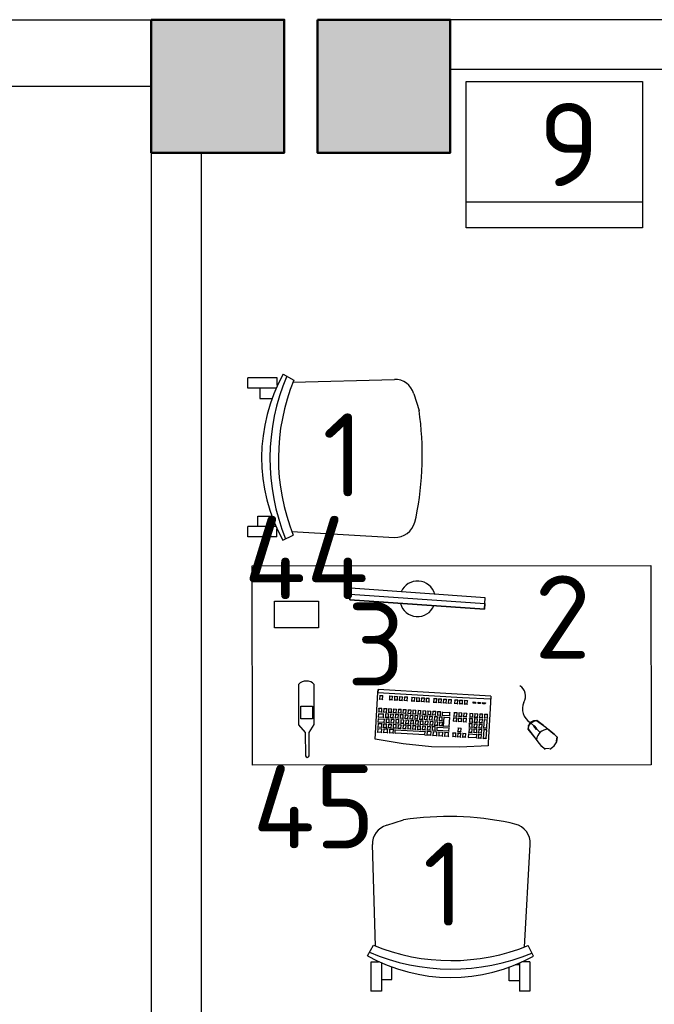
# Model space of a CAD drawing. Header units: millimetres. Extents: x 151654 to 877351, y 70322 to 154322.
# Tile 86 of 173: x 260476 to 262386, y 128978 to 131938. Entities that reach past the tile are written whole.
import ezdxf

# ---------------------------------------------------------------- set-up
doc = ezdxf.new("R2010")
doc.units = ezdxf.units.MM
doc.layers.add('kolonn', color=7, linetype='Continuous')
doc.layers.add('технологич.о', color=152, linetype='Continuous', lineweight=30)
doc.styles.add('GOST', font='isocpeur.ttf')

# ---------------------------------------------------------------- blocks, each defined once
blk = doc.blocks.new('ghsdd')
at = {"ltscale": 50, "true_color": 0x757575}
h = blk.add_hatch(color=8, dxfattribs=at)
h.paths.add_polyline_path([(0, 200), (-200, 200), (-200, 0), (0, 0)])
h.paths.add_polyline_path([(200, 0), (200, 200), (0, 200), (0, 0)])
h.paths.add_polyline_path([(0, 0), (-200, 0), (-200, -200), (0, -200)])
h.paths.add_polyline_path([(0, 0), (0, -200), (200, -200), (200, 0)])
at = {"lineweight": 50, "ltscale": 50}
blk.add_lwpolyline([(200, 200), (200, -200), (-200, -200), (-200, 200), (200, 200)], dxfattribs=at)
blk = doc.blocks.new('клавиатура')
at = {"layer": 'технологич.о', "ltscale": 2}
for p, q in [((-819747.7, 168021.3), (-819733.3, 168105.6)), ((-819733.3, 168105.6), (-819592.6, 168097.4)), ((-819713.5, 168080.8), (-819714.7, 168081.9)), ((-819714.5, 168085.6), (-819713.1, 168087)), ((-819714.1, 168069.2), (-819713.5, 168080.8)), ((-819712.4, 168098.6), (-819713.7, 168099.7)), ((-819702.9, 168080.2), (-819713.5, 168080.8)), ((-819713.1, 168087), (-819712.4, 168098.6)), ((-819713.1, 168087), (-819702.6, 168086.4)), ((-819701.9, 168098), (-819712.4, 168098.6)), ((-819703.6, 168068.6), (-819702.9, 168080.2)), ((-819702.9, 168080.2), (-819701.9, 168080.9)), ((-819702.6, 168086.4), (-819701.9, 168098)), ((-819702.6, 168086.4), (-819701.7, 168085.3)), ((-819701.9, 168098), (-819700.9, 168098.7)), ((-819698.2, 168081.2), (-819699.3, 168082.2)), ((-819699, 168085.1), (-819697.8, 168086)), ((-819698.8, 168072.2), (-819698.2, 168081.2)), ((-819697.1, 168097.7), (-819698.3, 168098.8)), ((-819687.7, 168080.6), (-819698.2, 168081.2)), ((-819697.8, 168086), (-819697.1, 168097.7)), ((-819697.8, 168086), (-819687.3, 168085.4)), ((-819686.6, 168097.1), (-819697.1, 168097.7)), ((-819688.2, 168071.6), (-819687.7, 168080.6)), ((-819687.7, 168080.6), (-819686.8, 168081.2)), ((-819687.3, 168085.4), (-819686.6, 168097.1)), ((-819687.3, 168085.4), (-819686.5, 168084.7)), ((-819686.6, 168097.1), (-819685.7, 168097.7)), ((-819684.5, 168077.9), (-819683.4, 168078.8)), ((-819683.3, 168073.1), (-819684.3, 168074)), ((-819683.9, 168064.2), (-819683.3, 168073.1)), ((-819682.4, 168096.8), (-819683.4, 168097.8)), ((-819683.4, 168078.8), (-819682.4, 168096.8)), ((-819683.4, 168078.8), (-819672.9, 168078.2)), ((-819672.8, 168072.5), (-819683.3, 168073.1)), ((-819682.4, 168096.8), (-819671.9, 168096.2)), ((-819671.9, 168096.2), (-819672.9, 168078.2)), ((-819672.9, 168078.2), (-819672.3, 168077.5)), ((-819672.8, 168072.5), (-819672.1, 168073)), ((-819671.9, 168096.2), (-819671.1, 168096.8)), ((-819668.9, 168080.2), (-819667.9, 168081.1)), ((-819667.9, 168075), (-819668.8, 168075.8)), ((-819668.4, 168066), (-819667.9, 168075)), ((-819667.1, 168095.9), (-819668, 168096.8)), ((-819667.9, 168081.1), (-819667.1, 168095.9)), ((-819667.9, 168081.1), (-819657.4, 168080.5)), ((-819657.3, 168074.4), (-819667.9, 168075)), ((-819667.1, 168095.9), (-819656.6, 168095.3)), ((-819657.8, 168065.4), (-819657.3, 168074.4)), ((-819656.6, 168095.3), (-819657.4, 168080.5)), ((-819657.4, 168080.5), (-819656.8, 168079.9)), ((-819657.3, 168074.4), (-819656.6, 168074.9)), ((-819656.6, 168095.3), (-819655.8, 168095.8)), ((-819652, 168080.5), (-819652.9, 168081.3)), ((-819652.7, 168085.2), (-819651.7, 168086)), ((-819652.5, 168071.5), (-819652, 168080.5)), ((-819651.1, 168095), (-819652.1, 168095.9)), ((-819641.5, 168079.9), (-819652, 168080.5)), ((-819651.7, 168086), (-819651.1, 168095)), ((-819651.7, 168086), (-819641.1, 168085.4)), ((-819640.6, 168094.4), (-819651.1, 168095)), ((-819642, 168070.9), (-819641.5, 168079.9)), ((-819641.5, 168079.9), (-819640.8, 168080.4)), ((-819641.1, 168085.4), (-819640.6, 168094.4)), ((-819641.1, 168085.4), (-819640.5, 168084.8)), ((-819640.6, 168094.4), (-819639.9, 168094.9)), ((-819614.5, 168083.2), (-819613.7, 168083.8)), ((-819613.1, 168092.8), (-819613.9, 168093.5)), ((-819613.7, 168083.8), (-819613.1, 168092.8)), ((-819613.7, 168083.8), (-819603.1, 168083.2)), ((-819602.6, 168092.2), (-819613.1, 168092.8)), ((-819603.1, 168083.2), (-819602.6, 168092.2)), ((-819603.1, 168083.2), (-819602.3, 168082.4)), ((-819602.6, 168092.2), (-819601.7, 168092.8)), ((-819592.6, 168097.4), (-819598, 168012.6)), ((-819593.9, 167927.3), (-819584.1, 168096.9)), ((-819584.1, 168096.9), (-819592.6, 168097.4)), ((-819591.9, 168097.4), (-819584.1, 168096.9)), ((-819720.7, 167956.1), (-819715.5, 168046)), ((-819715.5, 168046), (-819716.6, 168047.1)), ((-819716.4, 168050.3), (-819715.2, 168051.6)), ((-819714.5, 168063.2), (-819715.6, 168064.3)), ((-819715.5, 168046), (-819705, 168045.4)), ((-819715.4, 168067.9), (-819714.1, 168069.2)), ((-819715.2, 168051.6), (-819714.5, 168063.2)), ((-819715.2, 168051.6), (-819704.6, 168051)), ((-819704, 168062.6), (-819714.5, 168063.2)), ((-819714.1, 168069.2), (-819703.6, 168068.6)), ((-819705, 168045.4), (-819710.2, 167955.5)), ((-819705, 168045.4), (-819704.1, 168046)), ((-819704.6, 168051), (-819704, 168062.6)), ((-819704.6, 168051), (-819703.9, 168050)), ((-819704, 168062.6), (-819703, 168063.2)), ((-819703.6, 168068.6), (-819702.8, 168067.6)), ((-819699.9, 168052), (-819700.9, 168052.9)), ((-819700.7, 168056.8), (-819699.6, 168057.6)), ((-819700.5, 168043.1), (-819699.9, 168052)), ((-819699.1, 168066.6), (-819700.1, 168067.5)), ((-819699.9, 168071.3), (-819698.8, 168072.2)), ((-819689.4, 168051.4), (-819699.9, 168052)), ((-819699.6, 168057.6), (-819699.1, 168066.6)), ((-819699.6, 168057.6), (-819689.1, 168057)), ((-819688.6, 168066), (-819699.1, 168066.6)), ((-819698.8, 168072.2), (-819688.2, 168071.6)), ((-819689.9, 168042.5), (-819689.4, 168051.4)), ((-819689.4, 168051.4), (-819688.7, 168051.9)), ((-819689.1, 168057), (-819688.6, 168066)), ((-819689.1, 168057), (-819688.4, 168056.4)), ((-819688.6, 168066), (-819687.8, 168066.5)), ((-819688.2, 168071.6), (-819687.5, 168070.9)), ((-819685, 168044), (-819685.9, 168044.8)), ((-819685.7, 168048.8), (-819684.7, 168049.6)), ((-819685.5, 168035), (-819685, 168044)), ((-819684.2, 168058.5), (-819685.1, 168059.3)), ((-819674.5, 168043.3), (-819685, 168044)), ((-819684.9, 168063.3), (-819683.9, 168064.2)), ((-819684.7, 168049.6), (-819684.2, 168058.5)), ((-819684.7, 168049.6), (-819674.2, 168048.9)), ((-819673.7, 168057.9), (-819684.2, 168058.5)), ((-819683.9, 168064.2), (-819673.3, 168063.6)), ((-819675, 168034.4), (-819674.5, 168043.3)), ((-819674.5, 168043.3), (-819673.8, 168043.8)), ((-819674.2, 168048.9), (-819673.7, 168057.9)), ((-819674.2, 168048.9), (-819673.6, 168048.4)), ((-819673.7, 168057.9), (-819673, 168058.4)), ((-819673.3, 168063.6), (-819672.8, 168072.5)), ((-819673.3, 168063.6), (-819672.7, 168062.9)), ((-819669.5, 168045.8), (-819670.4, 168046.6)), ((-819670.2, 168050.7), (-819669.2, 168051.4)), ((-819670.1, 168036.8), (-819669.5, 168045.8)), ((-819668.7, 168060.4), (-819669.5, 168061.2)), ((-819659, 168045.2), (-819669.5, 168045.8)), ((-819669.4, 168065.2), (-819668.4, 168066)), ((-819669.2, 168051.4), (-819668.7, 168060.4)), ((-819669.2, 168051.4), (-819658.7, 168050.8)), ((-819658.2, 168059.8), (-819668.7, 168060.4)), ((-819668.4, 168066), (-819657.8, 168065.4)), ((-819659.5, 168036.2), (-819659, 168045.2)), ((-819659, 168045.2), (-819658.4, 168045.6)), ((-819658.7, 168050.8), (-819658.2, 168059.8)), ((-819658.7, 168050.8), (-819658.1, 168050.2)), ((-819658.2, 168059.8), (-819657.5, 168060.2)), ((-819657.8, 168065.4), (-819657.3, 168064.8)), ((-819653.7, 168051.4), (-819654.6, 168052.2)), ((-819654.3, 168056.2), (-819653.3, 168057)), ((-819654.2, 168042.4), (-819653.7, 168051.4)), ((-819652.8, 168065.9), (-819653.7, 168066.8)), ((-819643.1, 168050.8), (-819653.7, 168051.4)), ((-819653.5, 168070.7), (-819652.5, 168071.5)), ((-819653.3, 168057), (-819652.8, 168065.9)), ((-819653.3, 168057), (-819642.8, 168056.3)), ((-819642.3, 168065.3), (-819652.8, 168065.9)), ((-819652.5, 168071.5), (-819642, 168070.9)), ((-819643.7, 168041.8), (-819643.1, 168050.8)), ((-819643.1, 168050.8), (-819642.4, 168051.3)), ((-819642.8, 168056.3), (-819642.3, 168065.3)), ((-819642.8, 168056.3), (-819642.2, 168055.7)), ((-819642.3, 168065.3), (-819641.6, 168065.8)), ((-819642, 168070.9), (-819641.4, 168070.3)), ((-819615.7, 168048.1), (-819616.5, 168048.8)), ((-819616.2, 168053.6), (-819615.4, 168054.3)), ((-819616.2, 168039.1), (-819615.7, 168048.1)), ((-819605.2, 168047.5), (-819615.7, 168048.1)), ((-819614.8, 168063.2), (-819615.6, 168064)), ((-819615.4, 168054.3), (-819614.8, 168063.2)), ((-819615.4, 168054.3), (-819604.8, 168053.7)), ((-819604.3, 168062.6), (-819614.8, 168063.2)), ((-819605.7, 168038.5), (-819605.2, 168047.5)), ((-819605.2, 168047.5), (-819604.3, 168048.1)), ((-819604.8, 168053.7), (-819604.3, 168062.6)), ((-819604.8, 168053.7), (-819604.1, 168052.9)), ((-819604.3, 168062.6), (-819603.4, 168063.3)), ((-819756.1, 167936.7), (-819747.7, 168021.3)), ((-819701.7, 168022.4), (-819702.6, 168023.3)), ((-819702.3, 168027.5), (-819701.3, 168028.3)), ((-819702.2, 168013.4), (-819701.7, 168022.4)), ((-819700.8, 168037.3), (-819701.7, 168038.2)), ((-819691.1, 168021.8), (-819701.7, 168022.4)), ((-819701.5, 168042.2), (-819700.5, 168043.1)), ((-819701.3, 168028.3), (-819700.8, 168037.3)), ((-819701.3, 168028.3), (-819690.8, 168027.7)), ((-819690.3, 168036.7), (-819700.8, 168037.3)), ((-819700.5, 168043.1), (-819689.9, 168042.5)), ((-819691.6, 168012.8), (-819691.1, 168021.8)), ((-819691.1, 168021.8), (-819690.4, 168022.3)), ((-819690.8, 168027.7), (-819690.3, 168036.7)), ((-819690.8, 168027.7), (-819690.1, 168027.1)), ((-819690.3, 168036.7), (-819689.5, 168037.2)), ((-819689.9, 168042.5), (-819689.3, 168041.8)), ((-819686.7, 168014.3), (-819687.6, 168015.1)), ((-819687.4, 168019.5), (-819686.4, 168020.3)), ((-819687.3, 168005.3), (-819686.7, 168014.3)), ((-819685.9, 168029.2), (-819686.8, 168030)), ((-819676.2, 168013.7), (-819686.7, 168014.3)), ((-819686.5, 168034.2), (-819685.5, 168035)), ((-819686.4, 168020.3), (-819685.9, 168029.2)), ((-819686.4, 168020.3), (-819675.9, 168019.6)), ((-819675.4, 168028.6), (-819685.9, 168029.2)), ((-819685.5, 168035), (-819675, 168034.4)), ((-819676.7, 168004.7), (-819676.2, 168013.7)), ((-819676.2, 168013.7), (-819675.6, 168014.2)), ((-819675.9, 168019.6), (-819675.4, 168028.6)), ((-819675.9, 168019.6), (-819675.3, 168019.1)), ((-819675.4, 168028.6), (-819674.7, 168029.1)), ((-819675, 168034.4), (-819674.4, 168033.8)), ((-819671.3, 168016.2), (-819672.1, 168017)), ((-819671.9, 168021.4), (-819670.9, 168022.1)), ((-819671.8, 168007.2), (-819671.3, 168016.2)), ((-819660.7, 168015.6), (-819671.3, 168016.2)), ((-819670.4, 168031.1), (-819671.2, 168031.9)), ((-819671, 168036.1), (-819670.1, 168036.8)), ((-819670.9, 168022.1), (-819670.4, 168031.1)), ((-819670.9, 168022.1), (-819660.4, 168021.5)), ((-819659.9, 168030.5), (-819670.4, 168031.1)), ((-819670.1, 168036.8), (-819659.5, 168036.2)), ((-819661.3, 168006.6), (-819660.7, 168015.6)), ((-819660.7, 168015.6), (-819660.1, 168016)), ((-819660.4, 168021.5), (-819659.9, 168030.5)), ((-819660.4, 168021.5), (-819659.8, 168020.9)), ((-819659.9, 168030.5), (-819659.2, 168030.9)), ((-819659.5, 168036.2), (-819659, 168035.7)), ((-819655.4, 168022.3), (-819656.3, 168023.1)), ((-819656, 168027.1), (-819655, 168027.9)), ((-819655.9, 168013.3), (-819655.4, 168022.3)), ((-819654.5, 168036.8), (-819655.4, 168037.7)), ((-819644.8, 168021.7), (-819655.4, 168022.3)), ((-819655.2, 168041.6), (-819654.2, 168042.4)), ((-819655, 168027.9), (-819654.5, 168036.8)), ((-819655, 168027.9), (-819644.5, 168027.3)), ((-819644, 168036.2), (-819654.5, 168036.8)), ((-819654.2, 168042.4), (-819643.7, 168041.8)), ((-819645.3, 168012.7), (-819644.8, 168021.7)), ((-819644.8, 168021.7), (-819644.1, 168022.2)), ((-819644.5, 168027.3), (-819644, 168036.2)), ((-819644.5, 168027.3), (-819643.9, 168026.6)), ((-819644, 168036.2), (-819643.3, 168036.7)), ((-819643.7, 168041.8), (-819643.1, 168041.2)), ((-819617.4, 168018.4), (-819618.2, 168019.1)), ((-819618, 168023.7), (-819617.1, 168024.3)), ((-819618, 168009.4), (-819617.4, 168018.4)), ((-819616.6, 168033.3), (-819617.4, 168034)), ((-819606.9, 168017.8), (-819617.4, 168018.4)), ((-819617.1, 168038.4), (-819616.2, 168039.1)), ((-819617.1, 168024.3), (-819616.6, 168033.3)), ((-819617.1, 168024.3), (-819606.6, 168023.7)), ((-819606.1, 168032.7), (-819616.6, 168033.3)), ((-819616.2, 168039.1), (-819605.7, 168038.5)), ((-819607.4, 168008.8), (-819606.9, 168017.8)), ((-819606.9, 168017.8), (-819606, 168018.4)), ((-819606.6, 168023.7), (-819606.1, 168032.7)), ((-819606.6, 168023.7), (-819605.8, 168022.9)), ((-819606.1, 168032.7), (-819605.1, 168033.3)), ((-819605.7, 168038.5), (-819604.9, 168037.7)), ((-819704.9, 167983.5), (-819703.9, 167984.3)), ((-819703.3, 167993.3), (-819704.3, 167994.1)), ((-819704, 167998.1), (-819703, 167998.9)), ((-819703.9, 167984.3), (-819703.3, 167993.3)), ((-819703.9, 167984.3), (-819693.3, 167983.7)), ((-819702.5, 168007.8), (-819703.4, 168008.7)), ((-819692.8, 167992.7), (-819703.3, 167993.3)), ((-819703.2, 168012.6), (-819702.2, 168013.4)), ((-819703, 167998.9), (-819702.5, 168007.8)), ((-819703, 167998.9), (-819692.5, 167998.2)), ((-819692, 168007.2), (-819702.5, 168007.8)), ((-819702.2, 168013.4), (-819691.6, 168012.8)), ((-819693.3, 167983.7), (-819692.8, 167992.7)), ((-819692.8, 167992.7), (-819692.1, 167993.1)), ((-819692.5, 167998.2), (-819692, 168007.2)), ((-819692.5, 167998.2), (-819691.9, 167997.6)), ((-819692, 168007.2), (-819691.2, 168007.7)), ((-819691.6, 168012.8), (-819691, 168012.2)), ((-819688.4, 167985.2), (-819689.3, 167986)), ((-819689, 167990), (-819688.1, 167990.8)), ((-819689, 167976.2), (-819688.4, 167985.2)), ((-819687.6, 167999.8), (-819688.4, 168000.6)), ((-819677.9, 167984.6), (-819688.4, 167985.2)), ((-819688.2, 168004.6), (-819687.3, 168005.3)), ((-819688.1, 167990.8), (-819687.6, 167999.8)), ((-819688.1, 167990.8), (-819677.6, 167990.2)), ((-819677.1, 167999.1), (-819687.6, 167999.8)), ((-819687.3, 168005.3), (-819676.7, 168004.7)), ((-819678.4, 167975.6), (-819677.9, 167984.6)), ((-819677.9, 167984.6), (-819677.3, 167985)), ((-819677.6, 167990.2), (-819677.1, 167999.1)), ((-819677.6, 167990.2), (-819677, 167989.6)), ((-819677.1, 167999.1), (-819676.4, 167999.6)), ((-819676.7, 168004.7), (-819676.2, 168004.2)), ((-819672.9, 167987), (-819673.8, 167987.8)), ((-819673.5, 167991.9), (-819672.6, 167992.6)), ((-819673.5, 167978.1), (-819672.9, 167987)), ((-819672.1, 168001.6), (-819672.9, 168002.4)), ((-819662.4, 167986.4), (-819672.9, 167987)), ((-819672.7, 168006.5), (-819671.8, 168007.2)), ((-819672.6, 167992.6), (-819672.1, 168001.6)), ((-819672.6, 167992.6), (-819662.1, 167992)), ((-819661.6, 168001), (-819672.1, 168001.6)), ((-819671.8, 168007.2), (-819661.3, 168006.6)), ((-819662.9, 167977.5), (-819662.4, 167986.4)), ((-819662.4, 167986.4), (-819661.8, 167986.9)), ((-819662.1, 167992), (-819661.6, 168001)), ((-819662.1, 167992), (-819661.6, 167991.5)), ((-819661.6, 168001), (-819661, 168001.4)), ((-819661.3, 168006.6), (-819660.7, 168006)), ((-819657.1, 167992.7), (-819657.9, 167993.5)), ((-819657.7, 167997.5), (-819656.7, 167998.3)), ((-819657.6, 167983.8), (-819657.1, 167992.7)), ((-819656.2, 168007.2), (-819657.1, 168008.1)), ((-819646.5, 167992.1), (-819657.1, 167992.7)), ((-819656.9, 168012.5), (-819655.9, 168013.3)), ((-819656.7, 167998.3), (-819656.2, 168007.2)), ((-819656.7, 167998.3), (-819646.2, 167997.6)), ((-819645.7, 168006.6), (-819656.2, 168007.2)), ((-819655.9, 168013.3), (-819645.3, 168012.7)), ((-819647.1, 167983.1), (-819646.5, 167992.1)), ((-819646.5, 167992.1), (-819645.9, 167992.6)), ((-819646.2, 167997.6), (-819645.7, 168006.6)), ((-819646.2, 167997.6), (-819645.6, 167997.1)), ((-819645.7, 168006.6), (-819645, 168007.1)), ((-819645.3, 168012.7), (-819644.8, 168012.1)), ((-819620.1, 167986.6), (-819619.2, 167987.3)), ((-819618.7, 167996.3), (-819619.5, 167997)), ((-819619.2, 167987.3), (-819618.7, 167996.3)), ((-819619.2, 167987.3), (-819608.7, 167986.7)), ((-819618.8, 168008.7), (-819618, 168009.4)), ((-819608.2, 167995.7), (-819618.7, 167996.3)), ((-819618, 168009.4), (-819607.4, 168008.8)), ((-819608.7, 167986.7), (-819608.2, 167995.7)), ((-819608.7, 167986.7), (-819607.9, 167985.9)), ((-819608.2, 167995.7), (-819607.3, 167996.3)), ((-819607.4, 168008.8), (-819606.7, 168008)), ((-819598, 168012.6), (-819602.5, 167927.8)), ((-819721.8, 167954.9), (-819720.7, 167956.1)), ((-819720.7, 167956.1), (-819710.2, 167955.5)), ((-819710.2, 167955.5), (-819709.5, 167954.6)), ((-819706.5, 167954.4), (-819705.5, 167955.2)), ((-819705, 167964.2), (-819705.9, 167965)), ((-819705.7, 167969), (-819704.7, 167969.8)), ((-819705.5, 167955.2), (-819705, 167964.2)), ((-819705.5, 167955.2), (-819695, 167954.6)), ((-819704.2, 167978.7), (-819705.1, 167979.6)), ((-819694.5, 167963.6), (-819705, 167964.2)), ((-819704.7, 167969.8), (-819704.2, 167978.7)), ((-819704.7, 167969.8), (-819694.2, 167969.2)), ((-819693.7, 167978.1), (-819704.2, 167978.7)), ((-819695, 167954.6), (-819694.5, 167963.6)), ((-819695, 167954.6), (-819694.4, 167954)), ((-819694.5, 167963.6), (-819693.8, 167964)), ((-819694.2, 167969.2), (-819693.7, 167978.1)), ((-819694.2, 167969.2), (-819693.6, 167968.6)), ((-819693.7, 167978.1), (-819693, 167978.6)), ((-819693.3, 167983.7), (-819692.7, 167983.1)), ((-819690.1, 167956.1), (-819690.9, 167956.9)), ((-819690.7, 167961), (-819689.8, 167961.7)), ((-819690.6, 167947.1), (-819690.1, 167956.1)), ((-819689.3, 167970.7), (-819690.1, 167971.4)), ((-819679.6, 167955.5), (-819690.1, 167956.1)), ((-819689.9, 167975.5), (-819689, 167976.2)), ((-819689.8, 167961.7), (-819689.3, 167970.7)), ((-819689.8, 167961.7), (-819679.3, 167961.1)), ((-819678.7, 167970.1), (-819689.3, 167970.7)), ((-819689, 167976.2), (-819678.4, 167975.6)), ((-819680.1, 167946.5), (-819679.6, 167955.5)), ((-819679.6, 167955.5), (-819679, 167955.9)), ((-819679.3, 167961.1), (-819678.7, 167970.1)), ((-819679.3, 167961.1), (-819678.7, 167960.5)), ((-819678.7, 167970.1), (-819678.1, 167970.5)), ((-819678.4, 167975.6), (-819677.9, 167975.1)), ((-819674.6, 167958), (-819675.4, 167958.7)), ((-819675.2, 167962.8), (-819674.3, 167963.6)), ((-819675.2, 167949), (-819674.6, 167958)), ((-819673.8, 167972.5), (-819674.6, 167973.3)), ((-819664.1, 167957.3), (-819674.6, 167958)), ((-819674.4, 167977.4), (-819673.5, 167978.1)), ((-819674.3, 167963.6), (-819673.8, 167972.5)), ((-819674.3, 167963.6), (-819663.8, 167962.9)), ((-819663.3, 167971.9), (-819673.8, 167972.5)), ((-819673.5, 167978.1), (-819662.9, 167977.5)), ((-819664.6, 167948.4), (-819664.1, 167957.3)), ((-819664.1, 167957.3), (-819663.5, 167957.8)), ((-819663.8, 167962.9), (-819663.3, 167971.9)), ((-819663.8, 167962.9), (-819663.3, 167962.4)), ((-819663.3, 167971.9), (-819662.7, 167972.3)), ((-819662.9, 167977.5), (-819662.4, 167976.9)), ((-819658.8, 167962.6), (-819659.7, 167963.5)), ((-819659.4, 167967.9), (-819658.5, 167968.7)), ((-819659.3, 167953.7), (-819658.8, 167962.6)), ((-819657.9, 167977.7), (-819658.8, 167978.5)), ((-819648.3, 167962), (-819658.8, 167962.6)), ((-819658.6, 167983), (-819657.6, 167983.8)), ((-819658.5, 167968.7), (-819657.9, 167977.7)), ((-819658.5, 167968.7), (-819647.9, 167968.1)), ((-819647.4, 167977), (-819657.9, 167977.7)), ((-819657.6, 167983.8), (-819647.1, 167983.1)), ((-819648.8, 167953.1), (-819648.3, 167962)), ((-819648.3, 167962), (-819647.6, 167962.5)), ((-819647.9, 167968.1), (-819647.4, 167977)), ((-819647.9, 167968.1), (-819647.4, 167967.5)), ((-819647.4, 167977), (-819646.7, 167977.5)), ((-819647.1, 167983.1), (-819646.5, 167982.6)), ((-819621.8, 167957.7), (-819620.9, 167958.3)), ((-819620.4, 167967.3), (-819621.2, 167968)), ((-819620.9, 167972.2), (-819620.1, 167972.9)), ((-819620.9, 167958.3), (-819620.4, 167967.3)), ((-819620.9, 167958.3), (-819610.4, 167957.7)), ((-819609.9, 167966.7), (-819620.4, 167967.3)), ((-819619.6, 167981.8), (-819620.3, 167982.6)), ((-819620.1, 167972.9), (-819619.6, 167981.8)), ((-819620.1, 167972.9), (-819609.6, 167972.2)), ((-819609, 167981.2), (-819619.6, 167981.8)), ((-819610.4, 167957.7), (-819609.9, 167966.7)), ((-819610.4, 167957.7), (-819609.6, 167956.9)), ((-819609.9, 167966.7), (-819609, 167967.3)), ((-819609.6, 167972.2), (-819609, 167981.2)), ((-819609.6, 167972.2), (-819608.8, 167971.5)), ((-819609, 167981.2), (-819608.1, 167981.8)), ((-819757.4, 167851.6), (-819756.1, 167936.7)), ((-819722.1, 167932.3), (-819723.1, 167933.2)), ((-819722.8, 167937.4), (-819721.7, 167938.5)), ((-819722.8, 167920.7), (-819722.1, 167932.3)), ((-819721, 167950.1), (-819722.1, 167951)), ((-819711.6, 167931.6), (-819722.1, 167932.3)), ((-819721.7, 167938.5), (-819721, 167950.1)), ((-819721.7, 167938.5), (-819711.2, 167937.9)), ((-819710.5, 167949.5), (-819721, 167950.1)), ((-819712.2, 167920.1), (-819711.6, 167931.6)), ((-819711.6, 167931.6), (-819710.7, 167932.2)), ((-819711.2, 167937.9), (-819710.5, 167949.5)), ((-819711.2, 167937.9), (-819710.5, 167937)), ((-819710.5, 167949.5), (-819709.7, 167950.1)), ((-819708.2, 167924.8), (-819707.3, 167925.6)), ((-819706.7, 167934.6), (-819707.6, 167935.4)), ((-819707.4, 167939.6), (-819706.4, 167940.3)), ((-819707.3, 167925.6), (-819706.7, 167934.6)), ((-819707.3, 167925.6), (-819696.7, 167925)), ((-819705.9, 167949.3), (-819706.8, 167950.1)), ((-819696.2, 167934), (-819706.7, 167934.6)), ((-819706.4, 167940.3), (-819705.9, 167949.3)), ((-819706.4, 167940.3), (-819695.9, 167939.7)), ((-819695.4, 167948.7), (-819705.9, 167949.3)), ((-819696.7, 167925), (-819696.2, 167934)), ((-819696.7, 167925), (-819696.1, 167924.4)), ((-819696.2, 167934), (-819695.5, 167934.4)), ((-819695.9, 167939.7), (-819695.4, 167948.7)), ((-819695.9, 167939.7), (-819695.3, 167939.1)), ((-819695.4, 167948.7), (-819694.7, 167949.2)), ((-819691.8, 167927.2), (-819692.6, 167928)), ((-819692.4, 167931.5), (-819691.5, 167932.3)), ((-819692.3, 167918.2), (-819691.8, 167927.2)), ((-819691, 167941.2), (-819691.8, 167942)), ((-819681.3, 167926.6), (-819691.8, 167927.2)), ((-819691.6, 167946.4), (-819690.6, 167947.1)), ((-819691.5, 167932.3), (-819691, 167941.2)), ((-819691.5, 167932.3), (-819681, 167931.7)), ((-819680.5, 167940.6), (-819691, 167941.2)), ((-819690.6, 167947.1), (-819680.1, 167946.5)), ((-819681.8, 167917.6), (-819681.3, 167926.6)), ((-819681.3, 167926.6), (-819680.6, 167927)), ((-819681, 167931.7), (-819680.5, 167940.6)), ((-819681, 167931.7), (-819680.4, 167931.1)), ((-819680.5, 167940.6), (-819679.8, 167941.1)), ((-819680.1, 167946.5), (-819679.6, 167946)), ((-819676.3, 167928.4), (-819677.2, 167929.1)), ((-819676.9, 167933.4), (-819676, 167934.1)), ((-819676.9, 167919.4), (-819676.3, 167928.4)), ((-819675.5, 167943.1), (-819676.3, 167943.9)), ((-819665.8, 167927.7), (-819676.3, 167928.4)), ((-819676.1, 167948.3), (-819675.2, 167949)), ((-819676, 167934.1), (-819675.5, 167943.1)), ((-819676, 167934.1), (-819665.5, 167933.5)), ((-819665, 167942.5), (-819675.5, 167943.1)), ((-819675.2, 167949), (-819664.6, 167948.4)), ((-819666.3, 167918.8), (-819665.8, 167927.7)), ((-819665.8, 167927.7), (-819665.2, 167928.2)), ((-819665.5, 167933.5), (-819665, 167942.5)), ((-819665.5, 167933.5), (-819665, 167933)), ((-819665, 167942.5), (-819664.4, 167942.9)), ((-819664.6, 167948.4), (-819664.1, 167947.8)), ((-819660.5, 167933.1), (-819661.4, 167933.9)), ((-819661.2, 167938), (-819660.2, 167938.8)), ((-819661, 167924.1), (-819660.5, 167933.1)), ((-819659.7, 167947.8), (-819660.5, 167948.6)), ((-819650, 167932.5), (-819660.5, 167933.1)), ((-819660.3, 167952.9), (-819659.3, 167953.7)), ((-819660.2, 167938.8), (-819659.7, 167947.8)), ((-819660.2, 167938.8), (-819649.7, 167938.2)), ((-819649.1, 167947.1), (-819659.7, 167947.8)), ((-819659.3, 167953.7), (-819648.8, 167953.1)), ((-819650.5, 167923.5), (-819650, 167932.5)), ((-819650, 167932.5), (-819649.3, 167932.9)), ((-819649.7, 167938.2), (-819649.1, 167947.1)), ((-819649.7, 167938.2), (-819649.1, 167937.6)), ((-819649.1, 167947.1), (-819648.5, 167947.6)), ((-819648.8, 167953.1), (-819648.2, 167952.5)), ((-819622.6, 167930.2), (-819623.3, 167930.9)), ((-819623.1, 167921.2), (-819622.6, 167930.2)), ((-819622.6, 167943), (-819621.8, 167943.7)), ((-819612, 167929.6), (-819622.6, 167930.2)), ((-819621.3, 167952.7), (-819622, 167953.4)), ((-819621.8, 167943.7), (-819621.3, 167952.7)), ((-819621.8, 167943.7), (-819611.2, 167943.1)), ((-819610.7, 167952.1), (-819621.3, 167952.7)), ((-819612.5, 167920.6), (-819612, 167929.6)), ((-819612, 167929.6), (-819611.1, 167930.2)), ((-819611.2, 167943.1), (-819610.7, 167952.1)), ((-819611.2, 167943.1), (-819610.5, 167942.3)), ((-819610.7, 167952.1), (-819609.8, 167952.7)), ((-819602.5, 167927.8), (-819607.8, 167843)), ((-819603.7, 167757.6), (-819593.9, 167927.3)), ((-819724.1, 167897.2), (-819725.2, 167898.2)), ((-819724.9, 167902), (-819723.8, 167903.1)), ((-819724.8, 167885.6), (-819724.1, 167897.2)), ((-819723.1, 167914.7), (-819724.1, 167915.7)), ((-819713.6, 167896.6), (-819724.1, 167897.2)), ((-819723.9, 167919.5), (-819722.8, 167920.7)), ((-819723.8, 167903.1), (-819723.1, 167914.7)), ((-819723.8, 167903.1), (-819713.2, 167902.5)), ((-819712.6, 167914.1), (-819723.1, 167914.7)), ((-819722.8, 167920.7), (-819712.2, 167920.1)), ((-819714.3, 167885), (-819713.6, 167896.6)), ((-819713.6, 167896.6), (-819712.7, 167897.2)), ((-819713.2, 167902.5), (-819712.6, 167914.1)), ((-819713.2, 167902.5), (-819712.5, 167901.6)), ((-819712.6, 167914.1), (-819711.7, 167914.7)), ((-819712.2, 167920.1), (-819711.5, 167919.2)), ((-819709.7, 167884), (-819707.6, 167919.8)), ((-819707.6, 167919.8), (-819708.5, 167920.7)), ((-819707.6, 167919.8), (-819697.1, 167919.2)), ((-819697.1, 167919.2), (-819699.2, 167883.4)), ((-819697.1, 167919.2), (-819696.4, 167919.7)), ((-819694, 167900.1), (-819694.9, 167901.1)), ((-819694.8, 167883.2), (-819694, 167900.1)), ((-819694.3, 167903.5), (-819693.3, 167904.3)), ((-819694, 167900.1), (-819667.5, 167898.6)), ((-819692.8, 167913.3), (-819693.7, 167914.1)), ((-819693.3, 167904.3), (-819692.8, 167913.3)), ((-819693.3, 167904.3), (-819682.8, 167903.7)), ((-819693.2, 167917.5), (-819692.3, 167918.2)), ((-819682.3, 167912.7), (-819692.8, 167913.3)), ((-819692.3, 167918.2), (-819681.8, 167917.6)), ((-819682.8, 167903.7), (-819682.3, 167912.7)), ((-819682.8, 167903.7), (-819682.2, 167903.1)), ((-819682.3, 167912.7), (-819681.6, 167913.2)), ((-819681.8, 167917.6), (-819681.2, 167917)), ((-819678.7, 167903.8), (-819677.7, 167904.5)), ((-819677.2, 167913.5), (-819678, 167914.3)), ((-819677.8, 167918.7), (-819676.9, 167919.4)), ((-819677.7, 167904.5), (-819677.2, 167913.5)), ((-819677.7, 167904.5), (-819667.2, 167903.9)), ((-819666.7, 167912.9), (-819677.2, 167913.5)), ((-819676.9, 167919.4), (-819666.3, 167918.8)), ((-819667.5, 167898.6), (-819668.5, 167881.6)), ((-819667.5, 167898.6), (-819667, 167898.9)), ((-819667.2, 167903.9), (-819666.7, 167912.9)), ((-819667.2, 167903.9), (-819666.7, 167903.4)), ((-819666.7, 167912.9), (-819666.1, 167913.3)), ((-819666.3, 167918.8), (-819665.8, 167918.2)), ((-819663.5, 167881.4), (-819662.2, 167903.7)), ((-819662.2, 167903.7), (-819663.1, 167904.5)), ((-819662.9, 167908.8), (-819661.9, 167909.6)), ((-819661.4, 167918.5), (-819662.3, 167919.4)), ((-819662.2, 167903.7), (-819651.7, 167903)), ((-819662, 167923.3), (-819661, 167924.1)), ((-819661.9, 167909.6), (-819661.4, 167918.5)), ((-819661.9, 167909.6), (-819651.4, 167909)), ((-819650.8, 167917.9), (-819661.4, 167918.5)), ((-819661, 167924.1), (-819650.5, 167923.5)), ((-819651.7, 167903), (-819653, 167880.8)), ((-819651.7, 167903), (-819651, 167903.5)), ((-819651.4, 167909), (-819650.8, 167917.9)), ((-819651.4, 167909), (-819650.8, 167908.4)), ((-819650.8, 167917.9), (-819650.2, 167918.4)), ((-819650.5, 167923.5), (-819649.9, 167922.9)), ((-819624.2, 167901.1), (-819625, 167901.8)), ((-819624.8, 167906.1), (-819623.9, 167906.8)), ((-819624.8, 167892.1), (-819624.2, 167901.1)), ((-819623.4, 167915.7), (-819624.2, 167916.5)), ((-819613.7, 167900.5), (-819624.2, 167901.1)), ((-819623.9, 167920.5), (-819623.1, 167921.2)), ((-819623.9, 167906.8), (-819623.4, 167915.7)), ((-819623.9, 167906.8), (-819613.4, 167906.1)), ((-819612.9, 167915.1), (-819623.4, 167915.7)), ((-819623.1, 167921.2), (-819612.5, 167920.6)), ((-819614.2, 167891.5), (-819613.7, 167900.5)), ((-819613.7, 167900.5), (-819612.8, 167901.1)), ((-819613.4, 167906.1), (-819612.9, 167915.1)), ((-819613.4, 167906.1), (-819612.6, 167905.4)), ((-819612.9, 167915.1), (-819612, 167915.7)), ((-819612.5, 167920.6), (-819611.8, 167919.8)), ((-819725.5, 167872.6), (-819726.6, 167873.5)), ((-819726.1, 167863.6), (-819725.5, 167872.6)), ((-819726, 167884.4), (-819724.8, 167885.6)), ((-819715, 167871.9), (-819725.5, 167872.6)), ((-819724.8, 167885.6), (-819714.3, 167885)), ((-819715.5, 167863), (-819715, 167871.9)), ((-819715, 167871.9), (-819714.2, 167872.5)), ((-819714.3, 167885), (-819713.5, 167884.1)), ((-819710.7, 167883.3), (-819709.7, 167884)), ((-819709.7, 167884), (-819699.2, 167883.4)), ((-819699.2, 167883.4), (-819698.5, 167882.8)), ((-819696, 167882.3), (-819694.8, 167883.2)), ((-819694.8, 167883.2), (-819668.5, 167881.6)), ((-819679.6, 167869.9), (-819680.2, 167870.5)), ((-819680.1, 167860.9), (-819679.6, 167869.9)), ((-819679.6, 167869.9), (-819669, 167869.3)), ((-819669, 167869.3), (-819669.6, 167860.3)), ((-819669, 167869.3), (-819668.6, 167869.6)), ((-819668.5, 167881.6), (-819668.1, 167881.3)), ((-819664.2, 167869), (-819665.1, 167869.8)), ((-819664.8, 167860), (-819664.2, 167869)), ((-819664.5, 167880.8), (-819663.5, 167881.4)), ((-819653.7, 167868.4), (-819664.2, 167869)), ((-819663.5, 167881.4), (-819653, 167880.8)), ((-819654.2, 167859.4), (-819653.7, 167868.4)), ((-819653.7, 167868.4), (-819653, 167868.9)), ((-819653, 167880.8), (-819652.4, 167880.3)), ((-819626.2, 167866.8), (-819627, 167867.5)), ((-819626.7, 167857.8), (-819626.2, 167866.8)), ((-819626.5, 167876.5), (-819625.6, 167877.2)), ((-819615.7, 167866.2), (-819626.2, 167866.8)), ((-819625.1, 167886.2), (-819625.9, 167886.9)), ((-819625.6, 167891.4), (-819624.8, 167892.1)), ((-819625.6, 167877.2), (-819625.1, 167886.2)), ((-819625.6, 167877.2), (-819615.1, 167876.6)), ((-819614.6, 167885.6), (-819625.1, 167886.2)), ((-819624.8, 167892.1), (-819614.2, 167891.5)), ((-819616.2, 167857.2), (-819615.7, 167866.2)), ((-819615.7, 167866.2), (-819614.8, 167866.8)), ((-819615.1, 167876.6), (-819614.6, 167885.6)), ((-819615.1, 167876.6), (-819614.3, 167875.8)), ((-819614.6, 167885.6), (-819613.7, 167886.2)), ((-819614.2, 167891.5), (-819613.5, 167890.7)), ((-819753, 167766.3), (-819757.4, 167851.6)), ((-819727.2, 167843.2), (-819728.3, 167844.2)), ((-819728, 167848.1), (-819726.9, 167849)), ((-819727.8, 167834.2), (-819727.2, 167843.2)), ((-819726.4, 167857.9), (-819727.4, 167858.9)), ((-819727.2, 167862.7), (-819726.1, 167863.6)), ((-819716.7, 167842.6), (-819727.2, 167843.2)), ((-819726.9, 167849), (-819726.4, 167857.9)), ((-819726.9, 167849), (-819716.4, 167848.4)), ((-819715.9, 167857.3), (-819726.4, 167857.9)), ((-819726.1, 167863.6), (-819715.5, 167863)), ((-819717.2, 167833.6), (-819716.7, 167842.6)), ((-819716.7, 167842.6), (-819715.9, 167843.2)), ((-819716.4, 167848.4), (-819715.9, 167857.3)), ((-819716.4, 167848.4), (-819715.7, 167847.6)), ((-819715.9, 167857.3), (-819715, 167857.9)), ((-819715.5, 167863), (-819714.8, 167862.3)), ((-819712.6, 167847.3), (-819711.6, 167848.1)), ((-819711.1, 167857.1), (-819712, 167857.9)), ((-819711.6, 167848.1), (-819711.1, 167857.1)), ((-819711.6, 167848.1), (-819701.1, 167847.5)), ((-819700.5, 167856.4), (-819711.1, 167857.1)), ((-819701.1, 167847.5), (-819700.5, 167856.4)), ((-819701.1, 167847.5), (-819700.4, 167846.8)), ((-819700.5, 167856.4), (-819699.8, 167857)), ((-819681.3, 167840.5), (-819682, 167841.2)), ((-819681.8, 167831.6), (-819681.3, 167840.5)), ((-819681.7, 167845.7), (-819680.9, 167846.3)), ((-819681.3, 167840.5), (-819670.7, 167839.9)), ((-819680.4, 167855.3), (-819681.1, 167855.9)), ((-819680.9, 167846.3), (-819680.4, 167855.3)), ((-819680.9, 167846.3), (-819670.4, 167845.7)), ((-819680.8, 167860.3), (-819680.1, 167860.9)), ((-819680.4, 167855.3), (-819669.9, 167854.7)), ((-819680.1, 167860.9), (-819669.6, 167860.3)), ((-819670.7, 167839.9), (-819671.3, 167830.9)), ((-819670.7, 167839.9), (-819670.3, 167840.2)), ((-819669.9, 167854.7), (-819670.4, 167845.7)), ((-819670.4, 167845.7), (-819670, 167845.3)), ((-819669.9, 167854.7), (-819669.4, 167855)), ((-819669.6, 167860.3), (-819669.2, 167859.9)), ((-819665.9, 167839.6), (-819666.9, 167840.5)), ((-819666.6, 167844.6), (-819665.6, 167845.4)), ((-819666.5, 167830.7), (-819665.9, 167839.6)), ((-819665.1, 167854.4), (-819666, 167855.2)), ((-819655.4, 167839), (-819665.9, 167839.6)), ((-819665.7, 167859.2), (-819664.8, 167860)), ((-819665.6, 167845.4), (-819665.1, 167854.4)), ((-819665.6, 167845.4), (-819655.1, 167844.8)), ((-819654.6, 167853.8), (-819665.1, 167854.4)), ((-819664.8, 167860), (-819654.2, 167859.4)), ((-819655.9, 167830.1), (-819655.4, 167839)), ((-819655.4, 167839), (-819654.7, 167839.5)), ((-819655.1, 167844.8), (-819654.6, 167853.8)), ((-819655.1, 167844.8), (-819654.5, 167844.2)), ((-819654.6, 167853.8), (-819653.9, 167854.3)), ((-819654.2, 167859.4), (-819653.6, 167858.8)), ((-819627.9, 167837.5), (-819628.7, 167838.3)), ((-819628.5, 167842.5), (-819627.6, 167843.2)), ((-819628.4, 167828.6), (-819627.9, 167837.5)), ((-819627.1, 167852.2), (-819627.9, 167852.9)), ((-819617.4, 167836.9), (-819627.9, 167837.5)), ((-819627.6, 167857.1), (-819626.7, 167857.8)), ((-819627.6, 167843.2), (-819627.1, 167852.2)), ((-819627.6, 167843.2), (-819617.1, 167842.6)), ((-819616.6, 167851.6), (-819627.1, 167852.2)), ((-819626.7, 167857.8), (-819616.2, 167857.2)), ((-819617.9, 167828), (-819617.4, 167836.9)), ((-819617.4, 167836.9), (-819616.5, 167837.6)), ((-819617.1, 167842.6), (-819616.6, 167851.6)), ((-819617.1, 167842.6), (-819616.3, 167841.8)), ((-819616.6, 167851.6), (-819615.6, 167852.2)), ((-819616.2, 167857.2), (-819615.4, 167856.4)), ((-819607.8, 167843), (-819612.3, 167758.1)), ((-819729.7, 167800.9), (-819728.3, 167825)), ((-819728.3, 167825), (-819729.4, 167826)), ((-819728.9, 167833.3), (-819727.8, 167834.2)), ((-819728.3, 167825), (-819717.8, 167824.3)), ((-819727.8, 167834.2), (-819717.2, 167833.6)), ((-819717.8, 167824.3), (-819719.2, 167800.3)), ((-819717.8, 167824.3), (-819716.8, 167825)), ((-819717.2, 167833.6), (-819716.5, 167832.9)), ((-819713.8, 167809.5), (-819714.9, 167810.5)), ((-819714.7, 167814.1), (-819713.5, 167815.1)), ((-819714.3, 167800.5), (-819713.8, 167809.5)), ((-819713, 167824.1), (-819714, 167825.1)), ((-819703.3, 167808.8), (-819713.8, 167809.5)), ((-819713.5, 167815.1), (-819713, 167824.1)), ((-819713.5, 167815.1), (-819703, 167814.5)), ((-819702.5, 167823.5), (-819713, 167824.1)), ((-819703.8, 167799.9), (-819703.3, 167808.8)), ((-819703.3, 167808.8), (-819702.4, 167809.5)), ((-819703, 167814.5), (-819702.5, 167823.5)), ((-819703, 167814.5), (-819702.2, 167813.7)), ((-819702.5, 167823.5), (-819701.6, 167824.1)), ((-819698.5, 167808.6), (-819699.5, 167809.5)), ((-819699.3, 167813.3), (-819698.2, 167814.2)), ((-819699, 167799.6), (-819698.5, 167808.6)), ((-819697.6, 167823.2), (-819698.6, 167824.1)), ((-819688, 167808), (-819698.5, 167808.6)), ((-819698.2, 167814.2), (-819697.6, 167823.2)), ((-819698.2, 167814.2), (-819687.6, 167813.6)), ((-819687.1, 167822.6), (-819697.6, 167823.2)), ((-819688.5, 167799), (-819688, 167808)), ((-819688, 167808), (-819687.2, 167808.5)), ((-819687.6, 167813.6), (-819687.1, 167822.6)), ((-819687.6, 167813.6), (-819687, 167812.9)), ((-819687.1, 167822.6), (-819686.3, 167823.1)), ((-819683.2, 167807.7), (-819684.1, 167808.5)), ((-819683.9, 167812.5), (-819682.8, 167813.3)), ((-819683.7, 167798.7), (-819683.2, 167807.7)), ((-819682.3, 167822.3), (-819683.2, 167823.1)), ((-819672.6, 167807.1), (-819683.2, 167807.7)), ((-819682.8, 167813.3), (-819682.3, 167822.3)), ((-819682.8, 167813.3), (-819672.3, 167812.7)), ((-819682.6, 167830.9), (-819681.8, 167831.6)), ((-819671.8, 167821.7), (-819682.3, 167822.3)), ((-819681.8, 167831.6), (-819671.3, 167830.9)), ((-819673.2, 167798.1), (-819672.6, 167807.1)), ((-819672.6, 167807.1), (-819671.9, 167807.6)), ((-819672.3, 167812.7), (-819671.8, 167821.7)), ((-819672.3, 167812.7), (-819671.7, 167812.1)), ((-819671.8, 167821.7), (-819671.1, 167822.2)), ((-819671.3, 167830.9), (-819670.8, 167830.5)), ((-819667.8, 167806.8), (-819668.8, 167807.7)), ((-819668.6, 167811.6), (-819667.5, 167812.4)), ((-819668.4, 167797.8), (-819667.8, 167806.8)), ((-819667, 167821.4), (-819668, 167822.3)), ((-819657.3, 167806.2), (-819667.8, 167806.8)), ((-819667.5, 167829.8), (-819666.5, 167830.7)), ((-819667.5, 167812.4), (-819667, 167821.4)), ((-819667.5, 167812.4), (-819657, 167811.8)), ((-819656.5, 167820.8), (-819667, 167821.4)), ((-819666.5, 167830.7), (-819655.9, 167830.1)), ((-819657.3, 167806.2), (-819656.6, 167806.7)), ((-819657, 167811.8), (-819656.5, 167820.8)), ((-819657, 167811.8), (-819656.4, 167811.2)), ((-819656.5, 167820.8), (-819655.7, 167821.3)), ((-819655.9, 167830.1), (-819655.3, 167829.4)), ((-819629.3, 167827.9), (-819628.4, 167828.6)), ((-819628.4, 167828.6), (-819617.9, 167828)), ((-819625.7, 167803.8), (-819625.3, 167811.1)), ((-819625.3, 167811.1), (-819621.5, 167810.9)), ((-819621.5, 167810.9), (-819622, 167803.6)), ((-819617.9, 167828), (-819617.1, 167827.2)), ((-819730.9, 167780.7), (-819732.3, 167782.1)), ((-819731.9, 167785.5), (-819730.5, 167786.6)), ((-819731.4, 167771.8), (-819730.9, 167780.7)), ((-819730, 167795.6), (-819731.2, 167796.7)), ((-819731, 167800), (-819729.7, 167800.9)), ((-819705.2, 167779.2), (-819730.9, 167780.7)), ((-819730.5, 167786.6), (-819730, 167795.6)), ((-819730.5, 167786.6), (-819720, 167786)), ((-819719.5, 167795), (-819730, 167795.6)), ((-819729.7, 167800.9), (-819719.2, 167800.3)), ((-819720, 167786), (-819719.5, 167795)), ((-819720, 167786), (-819719.1, 167785.1)), ((-819719.5, 167795), (-819718.4, 167795.7)), ((-819719.2, 167800.3), (-819718.3, 167799.5)), ((-819716.5, 167784.7), (-819715.2, 167785.7)), ((-819714.7, 167794.7), (-819715.8, 167795.8)), ((-819715.6, 167799.5), (-819714.3, 167800.5)), ((-819715.2, 167785.7), (-819714.7, 167794.7)), ((-819715.2, 167785.7), (-819704.7, 167785.1)), ((-819704.2, 167794.1), (-819714.7, 167794.7)), ((-819714.3, 167800.5), (-819703.8, 167799.9)), ((-819705.7, 167770.3), (-819705.2, 167779.2)), ((-819705.2, 167779.2), (-819704.3, 167779.8)), ((-819704.7, 167785.1), (-819704.2, 167794.1)), ((-819704.7, 167785.1), (-819703.9, 167784.3)), ((-819704.2, 167794.1), (-819703.2, 167794.8)), ((-819703.8, 167799.9), (-819703, 167799.1)), ((-819700.2, 167778.9), (-819701.4, 167780.1)), ((-819701, 167783.9), (-819699.9, 167784.8)), ((-819700.7, 167770), (-819700.2, 167778.9)), ((-819699.4, 167793.8), (-819700.4, 167794.8)), ((-819700.2, 167798.7), (-819699, 167799.6)), ((-819700.2, 167778.9), (-819674.5, 167777.4)), ((-819699.9, 167784.8), (-819699.4, 167793.8)), ((-819699.9, 167784.8), (-819689.3, 167784.2)), ((-819688.8, 167793.2), (-819699.4, 167793.8)), ((-819699, 167799.6), (-819688.5, 167799)), ((-819689.3, 167784.2), (-819688.8, 167793.2)), ((-819689.3, 167784.2), (-819688.6, 167783.5)), ((-819688.8, 167793.2), (-819688, 167793.8)), ((-819688.5, 167799), (-819687.8, 167798.3)), ((-819685.6, 167783.1), (-819684.5, 167784)), ((-819684, 167792.9), (-819685, 167793.8)), ((-819684.7, 167797.9), (-819683.7, 167798.7)), ((-819684.5, 167784), (-819684, 167792.9)), ((-819684.5, 167784), (-819674, 167783.3)), ((-819673.5, 167792.3), (-819684, 167792.9)), ((-819683.7, 167798.7), (-819673.2, 167798.1)), ((-819674.5, 167777.4), (-819675, 167768.5)), ((-819674.5, 167777.4), (-819674.1, 167777.8)), ((-819674, 167783.3), (-819673.5, 167792.3)), ((-819674, 167783.3), (-819673.4, 167782.7)), ((-819673.5, 167792.3), (-819672.8, 167792.8)), ((-819673.2, 167798.1), (-819672.6, 167797.5)), ((-819669.6, 167777.2), (-819670.5, 167778.1)), ((-819670.3, 167782.2), (-819669.2, 167783.1)), ((-819670.1, 167768.2), (-819669.6, 167777.2)), ((-819668.7, 167792), (-819669.7, 167792.9)), ((-819659, 167776.6), (-819669.6, 167777.2)), ((-819669.4, 167797), (-819668.4, 167797.8)), ((-819669.2, 167783.1), (-819668.7, 167792)), ((-819669.2, 167783.1), (-819658.7, 167782.5)), ((-819658.2, 167791.4), (-819668.7, 167792)), ((-819668.4, 167797.8), (-819657.8, 167797.2)), ((-819659, 167776.6), (-819658.3, 167777.1)), ((-819658.7, 167782.5), (-819658.2, 167791.4)), ((-819658.7, 167782.5), (-819658.1, 167781.8)), ((-819658.2, 167791.4), (-819657.4, 167791.9)), ((-819657.8, 167797.2), (-819657.3, 167806.2)), ((-819657.8, 167797.2), (-819657.2, 167796.6)), ((-819627.4, 167774.5), (-819627, 167781.7)), ((-819627, 167781.7), (-819623.3, 167781.5)), ((-819626.6, 167789), (-819626.1, 167796.2)), ((-819622.8, 167788.8), (-819626.6, 167789)), ((-819626.1, 167796.2), (-819622.4, 167796)), ((-819622, 167803.6), (-819625.7, 167803.8)), ((-819623.3, 167781.5), (-819623.7, 167774.3)), ((-819622.4, 167796), (-819622.8, 167788.8)), ((-819744.6, 167765.8), (-819753, 167766.3)), ((-819641.7, 167759.8), (-819744.6, 167765.8)), ((-819733, 167770.5), (-819731.4, 167771.8)), ((-819731.4, 167771.8), (-819705.7, 167770.3)), ((-819705.7, 167770.3), (-819705, 167769.5)), ((-819702.1, 167768.9), (-819700.7, 167770)), ((-819700.7, 167770), (-819675, 167768.5)), ((-819675, 167768.5), (-819674.6, 167768)), ((-819671.2, 167767.3), (-819670.1, 167768.2)), ((-819670.1, 167768.2), (-819659.6, 167767.6)), ((-819659.6, 167767.6), (-819659, 167776.6)), ((-819659.6, 167767.6), (-819658.9, 167766.9)), ((-819603.7, 167757.6), (-819641.7, 167759.8)), ((-819623.7, 167774.3), (-819627.4, 167774.5))]:
    blk.add_line(p, q, dxfattribs=at)
blk = doc.blocks.new('мышка')
at = {"layer": 'технологич.о', "ltscale": 2}
for p, q in [((-819729.8, 167624.6), (-819703.5, 167645.1)), ((-819729.8, 167624.6), (-819702.4, 167644.5)), ((-819703.5, 167645.1), (-819693, 167643.8)), ((-819702.4, 167644.5), (-819693.6, 167643.3)), ((-819692.8, 167644.1), (-819694.8, 167644)), ((-819694.8, 167644), (-819692.8, 167644)), ((-819694.8, 167644), (-819692.9, 167643.9)), ((-819693.9, 167628.9), (-819683.5, 167639)), ((-819693.6, 167643.3), (-819685.4, 167637)), ((-819683.5, 167639), (-819692.8, 167644.1)), ((-819685.4, 167637), (-819679.1, 167628.9)), ((-819678.3, 167629.7), (-819683.5, 167639)), ((-819679.1, 167628.9), (-819677.8, 167620.4)), ((-819677.2, 167619), (-819678.7, 167629.3)), ((-819678.5, 167629.4), (-819678.4, 167626.8)), ((-819678.4, 167626.7), (-819678.3, 167629.7)), ((-819678.4, 167626.7), (-819678.3, 167629.7)), ((-819678.4, 167629.6), (-819678.4, 167626.8)), ((-819763, 167596), (-819755.1, 167604.1)), ((-819755.1, 167604.1), (-819746.5, 167611.1)), ((-819746.5, 167611.1), (-819729.8, 167624.6)), ((-819713.6, 167609.7), (-819702.7, 167620.2)), ((-819677.8, 167620.4), (-819697.6, 167592.6)), ((-819692.7, 167599.4), (-819677.2, 167619)), ((-819763, 167596), (-819764.7, 167594.4)), ((-819763.3, 167580.7), (-819757.4, 167572.2)), ((-819761.5, 167582.5), (-819763, 167596)), ((-819757.4, 167572.2), (-819753.4, 167567.1)), ((-819718.1, 167567.4), (-819703.4, 167585.9)), ((-819711.7, 167576.5), (-819718.1, 167567.4)), ((-819697.6, 167592.6), (-819711.7, 167576.5)), ((-819753.4, 167567.1), (-819741.4, 167559)), ((-819741.4, 167559), (-819727.7, 167557.7)), ((-819726.1, 167559.3), (-819739.6, 167560.8)), ((-819727.7, 167557.7), (-819726.1, 167559.3)), ((-819718.1, 167567.4), (-819726.1, 167559.3))]:
    blk.add_line(p, q, dxfattribs=at)
blk.add_lwpolyline([(-819704, 167621.6), (-819701.6, 167619), (-819692.4, 167627.3), (-819694.8, 167629.9)], close=True, dxfattribs=at)
for centre, radius, start, end in [((-819641.9, 167614.8), 48.1, 65.8484, 149.818), ((-819603.3, 167688.2), 35.1, 237.3081, 329.7333), ((-819739.4, 167584.6), 36, 2.1523, 83.1992)]:
    blk.add_arc(centre, radius, start, end, dxfattribs=at)
blk = doc.blocks.new('монитор')
at = {"layer": 'технологич.о', "ltscale": 2}
for points in [[(-819343, 167776.8), (-819308, 167774.3), (-819279.3, 168179.5), (-819314.3, 168182)], [(-819314.3, 168182), (-819296.8, 168180.7), (-819325.5, 167775.5), (-819343, 167776.8)]]:
    blk.add_lwpolyline(points, close=True, dxfattribs=at)
for start, end in [(105.1069, 246.7874), (285.1069, 66.7874)]:
    blk.add_arc((-819311.1, 167978.1), 53.5, start, end, dxfattribs=at)
blk = doc.blocks.new('superkomfortchair 2')
at = {"layer": 'технологич.о', "linetype": 'Continuous'}
for p, q in [((-239.2, -32.01), (-239.2, 55.695)), ((-239.2, 55.695), (-208, 55.695)), ((-208, -28.902), (-208, 55.695)), ((208, -28.451), (208, 55.695)), ((208, 55.695), (239.2, 55.695)), ((239.2, -32.01), (239.2, 55.695)), ((-208, 25.149), (-176.8, 25.149)), ((-176.8, 25.149), (-176.8, -16.449)), ((208, 20.149), (176.8, 20.149)), ((176.8, 20.149), (176.8, -17.679)), ((-208, -23.451), (-195.0676, -23.451)), ((-249.58336, -49.416), (-233.80448, -80.984)), ((-239.2, -32.01), (-214.95656, -32.01)), ((216.62264, -32.01), (239.2, -32.01)), ((249.79032, -50.487), (231.5248, -82.322)), ((-222.58288, -76.582), (-240.46048, -385.443)), ((225.59576, -79.924), (234.65, -384.913)), ((191.47336, -443.715), (141.24136, -459.332)), ((-194.47064, -446.69), (-180.09368, -450.434))]:
    blk.add_line(p, q, dxfattribs=at)
for centre, major_axis, start_param, end_param in [((-0.86112, -466.333), (-499.8656, 0), 4.187126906, 5.2331917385), ((-4.36904, -598.93), (-611.75504, 0), 4.2951139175, 5.1170365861), ((-2.782, -609.946), (-596.65944, 0), 4.3088252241, 5.1099732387), ((-178.1572, -388.777), (-62.4, 0), 6.2275878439, 7.5894769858), ((172.27496, -386.625), (-62.4, 0), 1.8835191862, 3.1701305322), ((5.6784, 383.421), (-886.88392, 0), 1.3597668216, 1.7242509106)]:
    blk.add_ellipse(centre, major_axis=major_axis, ratio=0.9615384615, start_param=start_param, end_param=end_param, dxfattribs=at)
blk = doc.blocks.new('45')
at = {"layer": 'технологич.о', "ltscale": 2}
blk.add_lwpolyline([(-119151.4, 116341.5), (-119116.7, 116402.2), (-119091.4, 116414.6), (-119030.8, 116519.5, 0.425107), (-119071.6, 116543.1), (-119132.4, 116437.8), (-119126.9, 116408), (-119161.2, 116347.2, 0.881659)], format="xyb", close=True, dxfattribs=at)
blk.add_lwpolyline([(-119117.4, 116449.4), (-119098.3, 116482.5), (-119068.6, 116465.3), (-119087.7, 116432.3)], close=True, dxfattribs=at)

msp = doc.modelspace()

# ---------------------------------------------------------------- linework, layer by layer
at = {"lineweight": 30}
for p, q in [((256472.2, 131938.4), (260872.2, 131938.4)), ((261272.2, 131938.4), (260872.2, 131938.4)), ((260872.2, 131938.4), (260872.2, 127838.4)), ((264522.2, 131938.4), (261372.2, 131938.4)), ((264522.2, 131788.4), (261772.2, 131788.4)), ((256472.2, 131738.4), (260872.2, 131738.4)), ((261022.2, 131538.4), (261022.2, 128938.4))]:
    msp.add_line(p, q, dxfattribs=at)
for points in [[(260872.2, 131538.4), (261272.2, 131538.4), (261272.2, 131938.4), (260872.2, 131938.4)], [(261372.2, 131538.4), (261772.2, 131538.4), (261772.2, 131938.4), (261372.2, 131938.4)]]:
    msp.add_lwpolyline(points, close=True, dxfattribs=at)
at = {"layer": 'технологич.о', "ltscale": 2}
for points in [[(262350.2, 131313), (261820.2, 131313), (261820.2, 131753), (262350.2, 131753)], [(262350.2, 131313), (261820.2, 131313), (261820.2, 131390.3), (262350.2, 131390.3)], [(262376.6, 129697.7), (261176.6, 129696.7), (261176.1, 130296.7), (262376.1, 130297.7)], [(261242.8, 130189.9), (261375.8, 130190), (261375.8, 130110), (261242.8, 130109.9)]]:
    msp.add_lwpolyline(points, close=True, dxfattribs=at)

# ---------------------------------------------------------------- block references
at = {"layer": 'kolonn', "xscale": -1}
for p in [(261072.2, 131738.4), (261572.2, 131738.4)]:
    msp.add_blockref('ghsdd', p, dxfattribs=at)
at = {"layer": 'технологич.о', "lineweight": 25}
for p, rotation in [((261218.6, 130622.6), 89.95536156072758), ((261772.6, 129073.1), 180.0446384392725)]:
    msp.add_blockref('superkomfortchair 2', p, dxfattribs=dict(at, rotation=rotation))
at = {"layer": 'технологич.о', "rotation": 90.04463843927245}
for name in ['монитор', 'клавиатура', 'мышка']:
    msp.add_blockref(name, (429013.3, 949638.9), dxfattribs=at)
at = {"layer": 'технологич.о', "color": 0, "rotation": 30.04463843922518}
msp.add_blockref('45', (422738.3, 88672.1), dxfattribs=at)

# ---------------------------------------------------------------- texts
at = {"style": 'GOST'}
for s, p in [('9', (262038, 131438, 11.2)), ('1', (261387.1, 130504.6, 11.2)), ('44', (261150.3, 130195.8)), ('2', (262024.6, 130017.3, 11.2)), ('3', (261460.3, 129935.7, 11.2)), ('45', (261176.6, 129446.7)), ('1', (261689.8, 129213.9, 11.2))]:
    msp.add_text(s, height=250, dxfattribs=at).set_placement(p)

doc.saveas('drawing.dxf')
